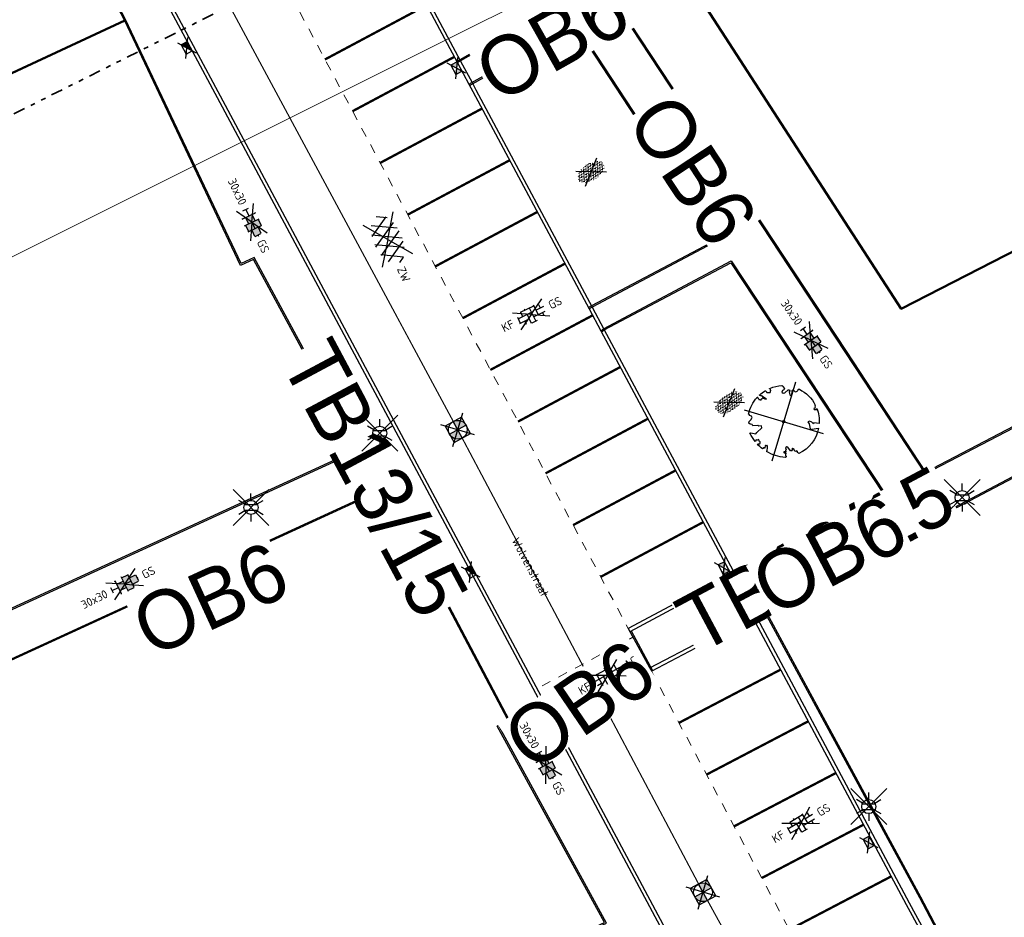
# Model space of a CAD drawing. Header units: metres. Extents: x 155090 to 155764, y 461362 to 461866.
# Tile 20 of 31: x 155293 to 155335, y 461554 to 461593. Entities that reach past the tile are written whole.
import ezdxf
from ezdxf.enums import TextEntityAlignment as Align

# ---------------------------------------------------------------- set-up
doc = ezdxf.new("R2018")
doc.units = ezdxf.units.M
for name, pattern in [('AL-TEKENBLADGRENS', [11.5, 2.5, -1.5, 1, -1.5, 1, -1.5, 2.5]), ('VW-1-1_STREEP', [2, 1, -1]), ('ZZ-HIDDEN-SO', [4, 2, -2])]:
    doc.linetypes.add(name, pattern=pattern)
for name, color, linetype, lineweight in [('B-WE-OG-TOPOGRAFIE-T18', 10, 'Continuous', 18), ('N-WE-KG-GRENS_WERK-GD', 7, 'XX-WERKGRENS', 50), ('N-WE-VH-KANTOPSLUITING-T18', 10, 'Continuous', 18), ('N-WE-VW-MARKERING_LANGS_STREEP_11_010-G', 7, 'VW-1-1_STREEP', 18), ('V-WE-GR-BEPLANTING-S-200', 90, 'Continuous', 25), ('V-WE-GR-BOOM-S', 90, 'Continuous', 25), ('V-WE-OV-LICHTMAST-S-200', 190, 'Continuous', 25), ('V-WE-RI-GWA_TRANSPORTLEIDING-G', 30, 'V-RI-GWA-SO', 35), ('V-WE-VH-KANTOPSLUITING_OPSLUITBAND_60X200-G', 150, 'V-VH-OPSLUITBAND-SO', 25), ('V-WE-VH-KANTOPSLUITING_TROTTOIRBAND_130X150-G', 210, 'V-VH-TROTTOIRBAND-SO', 25), ('V-WE-VH-KANTOPSLUITING_VOORKANTBAND-G', 50, 'Continuous', 25), ('V-WE-VH-MATERIAALGRENS-G', 7, 'ZZ-HIDDEN-SO', 18), ('V-WE-VH-VERHARDING_ASFALT-S-200', 7, 'Continuous', 25), ('V-WE-VH-VERHARDING_BETONSTRAATSTEEN-S-200', 7, 'Continuous', 25), ('V-WE-VH-VERHARDING_TEGEL-S-200', 7, 'Continuous', 25), ('V-WE-VW-MARKERING_LANGS_STREEP_DOORGETROKKEN_010-G', 7, 'V-CONTINUOUS-SO', 13), ('X-XX-AL-BLADSCHEIDING-G', 7, 'AL-TEKENBLADGRENS', 35)]:
    doc.layers.add(name, color=color, linetype=linetype, lineweight=lineweight)
doc.layers.add('V-WE-RI-HWA_KOLK-S-200', color=150, linetype='Continuous', lineweight=25, true_color=0x007fff)
doc.layers.add('V-WE-RI-VWA_RIOOLPUT_INSPECTIEPUT-S-200', color=20, linetype='Continuous', lineweight=25, true_color=0xff3f00)
doc.layers.add('X-XX-AL-HULPLIJN', color=4, linetype='Continuous', lineweight=18, plot=False)
doc.styles.add('NLCS-ISO', font='NLCS-ISO.ttf')
doc.styles.add('NLCS-ISO-M200-T18', font='NLCS-ISO.ttf', dxfattribs={"height": 0.36})
doc.linetypes.add('V-CONTINUOUS-SO', pattern='A,3.5,[24,NLCS.SHX,S=0.5,R=0,X=0,Y=0],3.5', length=7)
doc.linetypes.add('V-RI-GWA-SO', pattern='A,3,[24,NLCS.SHX,S=1,R=0,X=0,Y=0],3,-3', length=9)
doc.linetypes.add('V-VH-OPSLUITBAND-SO', pattern='A,4,-2,2,-2,2,[24,NLCS.SHX,S=1,R=0,X=0,Y=0],2,-2,2,-2', length=20)
doc.linetypes.add('V-VH-TROTTOIRBAND-SO', pattern='A,2.5,[24,NLCS.SHX,S=1,R=0,X=0,Y=0],2.5,-2,2,-2,2,-2', length=15)
doc.linetypes.add('XX-WERKGRENS', pattern='A,0,[137,NLCS.SHX,S=0.5,R=0,X=0,Y=0],-30', length=30)

# ---------------------------------------------------------------- blocks, each defined once
blk = doc.blocks.new('V-SVH-ASFALT-SO')
for p, q in [((1.110223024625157e-16, -2.498001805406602e-16), (-4.895333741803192, 3.524372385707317)), ((-4.192327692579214, -1.937714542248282), (-1.413100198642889, 2.8760486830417)), ((0.4408159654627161, -2.965515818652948), (-2.759384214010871, 2.577393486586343)), ((-2.322655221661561, -2.69934682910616), (0.935399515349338, 2.943769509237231)), ((2.560160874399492, -2.636328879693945), (-0.6669796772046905, 2.953242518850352)), ((-0.1715741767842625, -2.973565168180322), (2.989425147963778, 2.501446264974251)), ((1.110223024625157e-16, -4.024558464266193e-16), (4.895333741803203, 3.524372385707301)), ((4.390260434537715, -1.80615430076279), (1.711139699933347, 2.834218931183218)), ((-5.509898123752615, -0.2198134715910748), (-4.307279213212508, 1.863183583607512)), ((-1.976815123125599, -2.77805593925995), (-4.553502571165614, 1.68489763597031)), ((2.291728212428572, -2.707000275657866), (4.738019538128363, 1.530100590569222)), ((5.495818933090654, 0.2789622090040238), (4.813984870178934, 1.459933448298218)), ((-3.33066907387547e-16, -2.498001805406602e-16), (-4.895333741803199, -3.524372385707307)), ((5.551115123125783e-16, -4.024558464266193e-16), (4.895333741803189, -3.524372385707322))]:
    blk.add_line(p, q)
at = {"style": 'NLCS-ISO'}
blk.add_attdef('KLEUR', text='', height=1.8, dxfattribs=at).set_placement((6.525, 0), align=Align.MIDDLE_LEFT)
at = {"style": 'NLCS-ISO', "flags": 1}
blk.add_attdef('FUNCTIE', text='', height=1.8, dxfattribs=at).set_placement((-1.83697019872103e-16, -3.975), align=Align.TOP_CENTER)
blk = doc.blocks.new('V-SVH-BSS_KEIFORMAAT_BLOK_01_KL-SO')
for p, q in [((0, 0), (-3.464101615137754, 2.000000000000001)), ((0, 0), (-3.464101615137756, -1.999999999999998)), ((-3.220427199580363, 0.2355414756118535), (3.220427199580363, 0.2355414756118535)), ((-2.921609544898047, 0.2355414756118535), (-2.921609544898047, 0.7665653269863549)), ((-1.871609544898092, -1.430685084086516), (-1.871609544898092, 1.430685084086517)), ((-1.871609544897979, 1.285541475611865), (0.2283904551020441, 1.285541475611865)), ((-0.8216095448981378, -1.693156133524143), (-0.8216095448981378, 0.2355414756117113)), ((0, 0), (3.464101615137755, 2)), ((0, 0), (3.464101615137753, -2.000000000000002)), ((0.2283904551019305, -1.74567352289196), (0.2283904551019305, 1.74567352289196)), ((1.278390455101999, 0.2355414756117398), (1.278390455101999, 1.608929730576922)), ((2.328390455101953, -1.220907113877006), (2.328390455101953, 1.220907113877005)), ((-2.876568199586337, -0.8144585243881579), (-1.871609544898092, -0.8144585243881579)), ((0.2283904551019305, -0.8144585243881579), (2.328390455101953, -0.8144585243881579))]:
    blk.add_line(p, q)
at = {"style": 'NLCS-ISO'}
blk.add_attdef('FORMAAT', text='', height=1.8, dxfattribs=at).set_placement((-4.25, 3.214697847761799e-16), align=Align.MIDDLE_RIGHT)
blk.add_attdef('KLEUR', text='', height=1.8, dxfattribs=at).set_placement((4.25, -4.133182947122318e-16), align=Align.MIDDLE_LEFT)
at = {"style": 'NLCS-ISO', "flags": 1}
blk.add_attdef('FUNCTIE', text='', height=1.8, dxfattribs=at).set_placement((-4.890083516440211e-16, -2.75), align=Align.TOP_CENTER)
blk = doc.blocks.new('V-SVH-BSS_KEIFORMAAT_ELLEBOOG_KL-SO')
for p, q in [((0, 0), (-3.464101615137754, 2.000000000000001)), ((0, 0), (-3.464101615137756, -1.999999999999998)), ((-2.921609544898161, 0.7665653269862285), (-2.921609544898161, -0.6644585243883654)), ((-2.921609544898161, 0.3855414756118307), (0.2283904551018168, 0.3855414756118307)), ((-1.871609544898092, 1.430685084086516), (-1.871609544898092, 0.3855414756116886)), ((-1.858739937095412, 1.435541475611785), (1.278390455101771, 1.435541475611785)), ((-0.8216095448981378, 1.693156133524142), (-0.8216095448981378, 1.435541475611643)), ((-0.8216095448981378, 0.385541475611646), (-0.8216095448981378, -1.693156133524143)), ((0, 0), (3.464101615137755, 2)), ((0, 0), (3.464101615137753, -2.000000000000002)), ((0.2283904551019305, 1.435541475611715), (0.2283904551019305, -1.714458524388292)), ((1.278390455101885, 1.608929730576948), (1.278390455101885, -0.664458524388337)), ((1.278390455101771, 0.3855414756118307), (3.170147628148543, 0.3855414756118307)), ((2.32839045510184, 1.220907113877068), (2.32839045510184, 0.3855414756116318)), ((-3.006619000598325, -0.6644585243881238), (-0.8216095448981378, -0.6644585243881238)), ((-1.871609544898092, -0.6644585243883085), (-1.871609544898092, -1.430685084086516)), ((-0.6516744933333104, -1.714458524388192), (0.6516744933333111, -1.714458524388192)), ((0.2283904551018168, -0.6644585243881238), (3.006619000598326, -0.6644585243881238)), ((2.32839045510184, -0.6644585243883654), (2.32839045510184, -1.220907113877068))]:
    blk.add_line(p, q)
at = {"style": 'NLCS-ISO'}
blk.add_attdef('FORMAAT', text='', height=1.8, dxfattribs=at).set_placement((-4.25, 3.2146978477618e-16), align=Align.MIDDLE_RIGHT)
blk.add_attdef('KLEUR', text='', height=1.8, dxfattribs=at).set_placement((4.25, -4.133182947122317e-16), align=Align.MIDDLE_LEFT)
at = {"style": 'NLCS-ISO', "flags": 1}
blk.add_attdef('FUNCTIE', text='', height=1.8, dxfattribs=at).set_placement((-4.890083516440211e-16, -2.75), align=Align.TOP_CENTER)
blk = doc.blocks.new('V-SVH-TEGEL_300X300_DIK_HALFST_KL-SO')
h = blk.add_hatch(color=254)
h.dxf.hatch_style = 1
h.paths.add_polyline_path([(1.110223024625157e-15, 0.7500000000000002), (-1.499999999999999, 0.7500000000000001), (-1.499999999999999, -0.75), (1.221245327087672e-15, -0.7500000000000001)])
h.paths.add_polyline_path([(1.500000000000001, 1.5), (1.221245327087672e-15, 1.5), (1.221245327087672e-15, 0), (1.500000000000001, 0)])
h.paths.add_polyline_path([(1.500000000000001, 0), (1.221245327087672e-15, 0), (1.221245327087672e-15, -0.7500000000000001), (1.221245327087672e-15, -1.5), (1.500000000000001, -1.5)])
h.paths.add_polyline_path([(3.000000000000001, 0.6651924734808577), (2.921574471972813, 0.7500000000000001), (1.500000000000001, 0.75), (1.500000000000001, 0), (1.500000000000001, -0.7500000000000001), (2.921574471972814, -0.7500000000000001), (3.000000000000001, -0.6651924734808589)])
for p, q in [((0, 0), (-3.464101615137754, 2.000000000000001)), ((0, 0), (-3.464101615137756, -1.999999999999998)), ((-2.999999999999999, -0.6730769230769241), (-2.999999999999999, 0.6730769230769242)), ((-2.999999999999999, 0), (-1.499999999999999, 0)), ((-1.674005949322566, 1.5), (-1.499999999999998, 1.5)), ((-1.499999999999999, -1.552460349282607), (-1.499999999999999, 1.552460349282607)), ((-1.499999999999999, 0.7500000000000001), (1.110223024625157e-15, 0.7500000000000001)), ((0, 0), (3.464101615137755, 2)), ((1.110223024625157e-15, -1.75), (1.110223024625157e-15, 1.75)), ((2.220446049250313e-15, 1.5), (1.500000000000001, 1.5)), ((0, 0), (1.500000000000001, 0)), ((0, 0), (3.464101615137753, -2.000000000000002)), ((1.500000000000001, -1.552460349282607), (1.500000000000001, 1.552460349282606)), ((1.500000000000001, 0.7500000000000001), (2.936400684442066, 0.7500000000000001)), ((3, -0.6730769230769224), (3, 0.6730769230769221)), ((3, 0), (3.25, 0)), ((-1.674005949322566, -1.5), (-1.499999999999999, -1.5)), ((-1.5, -0.7500000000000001), (0, -0.7500000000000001)), ((1.110223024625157e-15, -1.5), (1.500000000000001, -1.5)), ((1.499999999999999, -0.7500000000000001), (2.936400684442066, -0.7500000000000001))]:
    blk.add_line(p, q)
at = {"style": 'NLCS-ISO'}
blk.add_attdef('FORMAAT', text='', height=1.8, dxfattribs=at).set_placement((-4.25, 3.214697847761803e-16), align=Align.MIDDLE_RIGHT)
blk.add_attdef('KLEUR', text='', height=1.8, dxfattribs=at).set_placement((4.25, -4.133182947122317e-16), align=Align.MIDDLE_LEFT)
at = {"style": 'NLCS-ISO', "flags": 1}
blk.add_attdef('FUNCTIE', text='', height=1.8, dxfattribs=at).set_placement((-4.890083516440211e-16, -2.75), align=Align.TOP_CENTER)
blk = doc.blocks.new('*U55')
at = {"lineweight": 30, "flags": 106}
blk.add_attdef('OB', text='', height=0.36, dxfattribs=at).set_placement((0, 0.1), align=Align.BOTTOM_CENTER)
blk = doc.blocks.new('*U64')
at = {"layer": 'N-WE-VH-KANTOPSLUITING-T18'}
ref = blk.add_blockref('*U55', (0.6326703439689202, -0.0599999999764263), dxfattribs=at)
lines = blk.add_mtext('OB6', dxfattribs={"layer": '0', "insert": (0.6326703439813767, 0.039999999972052), "char_height": 2.5, "attachment_point": 1, "bg_fill": 3, "box_fill_scale": 1, "bg_fill_color": 256, "bg_fill_transparency": 0})
ref.add_attrib('OB', '', (0.6326703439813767, 0.039999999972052), dxfattribs={"flags": 64}).embed_mtext(lines)
blk = doc.blocks.new('*U65')
at = {"layer": 'V-WE-VH-VERHARDING_TEGEL-S-200', "color": 0, "linetype": 'ByBlock', "lineweight": -2, "transparency": 16777216, "rotation": 303.3721432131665}
blk.add_blockref('*U64', (155320.593004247, 461590.310854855), dxfattribs=at)
blk = doc.blocks.new('*U68')
at = {"lineweight": 30, "flags": 106}
blk.add_attdef('OB', text='', height=0.36, dxfattribs=at).set_placement((0, 0.1), align=Align.BOTTOM_CENTER)
blk = doc.blocks.new('V-SGR-BEPLANTING_SOORT_01_KL-SO')
h = blk.add_hatch()
h.set_pattern_fill('AGR-BEPLANTING_SOORT_01', color=256, scale=0.1, pattern_type=2)
h.set_pattern_definition([(59.99999999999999, (0, 0), (-0.2886752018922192, 0.4999998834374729), [0.144338, -0.4330130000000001]), (120, (0, 0), (-0.5773502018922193, -1.165625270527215e-07), [0.144338, -0.433013]), (270, (0, 0), (0.288675, -0.5000000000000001), [0.125, -0.875])])
edge = h.paths.add_edge_path()
edge.add_ellipse((0, 0), major_axis=(3.25, -8.51819583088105e-16), ratio=0.5384615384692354, start_angle=0, end_angle=359.9999999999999)
for p, q in [((-2.662244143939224, -1.864123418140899), (2.662244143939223, 1.864123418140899)), ((2.662244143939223, -1.864123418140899), (-2.662244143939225, 1.864123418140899))]:
    blk.add_line(p, q)
at = {"style": 'NLCS-ISO'}
blk.add_attdef('TYPE', text='', height=1.8, dxfattribs=at).set_placement((4.25, -1.446759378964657e-15), align=Align.MIDDLE_LEFT)
blk = doc.blocks.new('V-SRI-KOLK_TROTTOIR-SO')
h = blk.add_hatch(color=256)
h.dxf.hatch_style = 1
h.paths.add_polyline_path([(1.125, 1.5), (-1.125, 1.5), (-1.125, 0)])
for p, q in [((-1.875, -0.5), (1.875, 2)), ((1.875, -0.5), (-1.875, 2)), ((-1.125, 0), (1.125, 1.5))]:
    blk.add_line(p, q)
blk.add_lwpolyline([(-1.125, 0), (1.125, 0), (1.125, 1.5), (-1.125, 1.5)], close=True)
blk = doc.blocks.new('V-SRI-KOLK_STRAAT-SO')
h = blk.add_hatch(color=256)
h.dxf.hatch_style = 1
h.paths.add_polyline_path([(-1.125, 0), (-1.110223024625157e-16, 0.75), (-1.125, 1.5)])
h.paths.add_polyline_path([(1.125, 1.110223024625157e-16), (1.125, 1.5), (-1.110223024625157e-16, 0.7500000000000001)])
for p, q in [((-1.875, -0.5), (1.875, 2)), ((1.875, -0.5), (-1.875, 2)), ((-1.125, 0), (1.125, 1.5)), ((1.125, 0), (-1.125, 1.5))]:
    blk.add_line(p, q)
blk.add_lwpolyline([(-1.125, 0), (1.125, 0), (1.125, 1.5), (-1.125, 1.5)], close=True)
blk = doc.blocks.new('V-SGR-BOOM_05')
for p, q in [((-4.151471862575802, 4.151471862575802), (4.151471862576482, -4.151471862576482)), ((4.151471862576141, 4.151471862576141), (-4.151471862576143, -4.151471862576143))]:
    blk.add_line(p, q)
blk.add_lwpolyline([(0.4325246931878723, 4.711883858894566), (0.4412366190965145, 4.722067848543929), (0.4495406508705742, 4.730963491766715), (0.457499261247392, 4.738955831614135), (0.4651749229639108, 4.746429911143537), (0.4726301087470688, 4.753770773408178), (0.4799272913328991, 4.761363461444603), (0.4871289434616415, 4.769593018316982), (0.4942975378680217, 4.778844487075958), (0.5013792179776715, 4.78953650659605), (0.507854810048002, 4.802222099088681), (0.5130888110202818, 4.817487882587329), (0.5164457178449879, 4.835920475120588), (0.5172900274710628, 4.858106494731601), (0.5149862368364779, 4.884632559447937), (0.5088988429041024, 4.916085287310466), (0.4752610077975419, 5.034436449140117, -0.5293802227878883), (0.5290991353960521, 5.098767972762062, -0.08713876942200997), (2.218306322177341, 4.624671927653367, -0.3723405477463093), (2.284485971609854, 4.472597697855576), (2.353810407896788, 4.119139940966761), (2.180208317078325, 3.946086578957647), (1.99206671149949, 3.985480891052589), (1.766984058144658, 3.816663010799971), (1.853127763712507, 3.602310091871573), (2.086202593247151, 3.527331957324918), (2.711896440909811, 3.67116193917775), (2.864476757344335, 3.58686285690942), (2.849520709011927, 3.452573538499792), (2.706793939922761, 3.364669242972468), (2.577044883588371, 2.941253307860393), (2.743005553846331, 2.669806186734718), (3.167776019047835, 3.346672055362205, -0.5046405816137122), (3.406018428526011, 3.139734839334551, 0.3319483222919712), (3.543642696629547, 2.921146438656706, 0.282007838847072), (3.99290985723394, 3.003759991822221), (3.956968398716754, 2.985163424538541, -0.5121558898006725), (4.162740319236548, 2.983535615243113, -0.1607604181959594), (5.094490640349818, -0.05607239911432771), (4.977332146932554, -0.1690536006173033), (4.976312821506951, -0.2938416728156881), (4.8618704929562, -0.3148519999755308), (4.876229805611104, -0.4378637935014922), (4.698090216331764, -0.3805204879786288), (4.644143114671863, -0.5192137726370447), (4.863809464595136, -0.6652633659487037), (4.932503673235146, -0.7196641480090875), (5.053640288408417, -0.5992007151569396, -0.1063709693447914), (4.340554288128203, -2.610345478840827), (3.70529781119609, -2.2009414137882), (3.587571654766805, -2.281876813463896), (3.512459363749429, -1.944794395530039), (3.286149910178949, -1.67334727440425), (3.023546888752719, -1.675915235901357), (3.029665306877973, -1.990035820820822), (2.830389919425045, -2.677651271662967), (2.860626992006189, -2.808775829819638), (3.005150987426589, -2.829446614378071), (3.929857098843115, -3.182947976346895, -0.2362982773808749), (-0.2250862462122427, -5.013472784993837, 0.1596250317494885), (-0.3470448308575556, -4.770134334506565, 0.3508021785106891), (-0.3148115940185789, -4.527846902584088, -0.5046405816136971), (-0.6000098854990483, -4.392775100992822), (-0.530619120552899, -4.170222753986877), (-0.6474450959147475, -3.962362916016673), (-0.8016343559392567, -3.977834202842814), (-0.8248145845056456, -4.14384857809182), (-0.941790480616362, -4.211479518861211), (-1.080272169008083, -4.105602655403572), (-1.199847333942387, -3.474824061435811), (-1.291065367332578, -3.383747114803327), (-1.521968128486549, -3.390946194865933), (-1.586173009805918, -3.664879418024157), (-1.680264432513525, -3.694423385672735), (-1.769024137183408, -3.922911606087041), (-2.003269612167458, -3.79763926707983, 0.7335825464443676), (-1.917708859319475, -3.972704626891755, -0.8616245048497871), (-1.870123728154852, -4.127626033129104, 0.2799778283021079), (-2.04306959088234, -4.392508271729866), (-2.03586990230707, -4.402599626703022, -0.8270561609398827), (-2.207893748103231, -4.582742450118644, -0.1167741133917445), (-4.152188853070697, -2.556267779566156), (-4.114413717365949, -2.549202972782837), (-4.083543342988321, -2.540638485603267), (-4.058769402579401, -2.530881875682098), (-4.039283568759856, -2.520240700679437), (-4.02427751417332, -2.509022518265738), (-4.012942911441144, -2.497534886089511), (-4.004471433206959, -2.486085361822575), (-3.767567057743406, -2.183934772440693), (-3.762478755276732, -2.173394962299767), (-3.758320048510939, -2.163280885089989), (-3.754774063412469, -2.153365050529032), (-3.751523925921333, -2.143419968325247), (-3.748252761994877, -2.133218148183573), (-3.744643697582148, -2.12253209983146), (-3.740379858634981, -2.111134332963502), (-3.735144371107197, -2.09879735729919), (-3.7287288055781, -2.085363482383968), (-3.721358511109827, -2.070954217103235), (-3.713367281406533, -2.055760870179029), (-3.705088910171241, -2.03997475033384), (-3.696857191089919, -2.02378716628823), (-3.689005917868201, -2.007389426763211), (-3.681868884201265, -1.990972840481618), (-3.675779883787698, -1.974728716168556), (-3.671016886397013, -1.958854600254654), (-3.667634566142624, -1.943572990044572), (-3.665631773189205, -1.929112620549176), (-3.665007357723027, -1.915702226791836), (-3.665760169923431, -1.903570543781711), (-3.66788905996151, -1.892946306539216), (-3.671392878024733, -1.884058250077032), (-3.676270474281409, -1.877135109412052), (-3.682496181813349, -1.87228834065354), (-3.689946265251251, -1.869160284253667), (-3.698472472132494, -1.867276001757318), (-3.707926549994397, -1.86616055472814), (-3.718160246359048, -1.865339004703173), (-3.72902530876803, -1.864336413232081), (-3.740373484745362, -1.86267784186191), (-3.752056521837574, -1.859888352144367), (-3.763951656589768, -1.855601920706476), (-3.776038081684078, -1.849888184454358), (-3.788320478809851, -1.842925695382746), (-3.800803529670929, -1.834893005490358), (-3.813491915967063, -1.8259686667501), (-3.826390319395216, -1.816331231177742), (-3.839503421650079, -1.806159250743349), (-3.852835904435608, -1.795631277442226), (-3.866362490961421, -1.784873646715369), (-3.879938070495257, -1.773803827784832), (-3.893387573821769, -1.76228707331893), (-3.906535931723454, -1.750188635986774), (-4.149695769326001, -2.02842049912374), (-4.161716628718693, -2.014754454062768), (-4.172911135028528, -2.000102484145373), (-4.183104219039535, -1.984329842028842), (-4.192608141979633, -1.967625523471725), (-4.203684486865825, -1.951473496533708), (-4.219082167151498, -1.937681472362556), (-4.241550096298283, -1.928057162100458), (-4.273837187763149, -1.924408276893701), (-4.318692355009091, -1.928542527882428), (-4.378864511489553, -1.942267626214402), (-4.457102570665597, -1.96739128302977, -0.04099741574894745), (-4.791147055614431, -1.027236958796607), (-4.617442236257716, -1.057135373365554), (-4.462688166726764, -1.156360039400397), (-4.380222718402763, -1.081691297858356), (-4.281020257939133, -0.9269601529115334), (-4.376017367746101, -0.7817417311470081), (-4.322820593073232, -0.567248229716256), (-4.520005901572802, -0.551067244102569), (-4.652051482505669, -0.4231675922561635), (-4.89199676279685, -0.5800962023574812, -0.05814040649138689), (-4.988069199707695, 0.8291727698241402), (-4.851792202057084, 0.8021379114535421), (-4.298456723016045, 0.3639367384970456), (-4.059571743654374, 0.4468333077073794), (-3.128243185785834, 0.6926248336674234), (-3.048903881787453, 1.000164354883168), (-3.408870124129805, 1.143500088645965), (-3.464013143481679, 1.261371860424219), (-4.121257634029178, 1.583987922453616), (-4.135853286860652, 1.768685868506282), (-4.357977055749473, 1.956958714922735), (-4.448296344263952, 2.139788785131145), (-4.296559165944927, 2.378269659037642), (-3.957550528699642, 2.431343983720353), (-3.649608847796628, 2.632691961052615), (-3.646147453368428, 2.840191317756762), (-3.838176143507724, 3.066466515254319), (-3.787176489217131, 3.162116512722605), (-3.863200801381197, 3.31009734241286, -0.1342797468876), (-1.664191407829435, 4.834836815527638, -0.5417265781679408), (-1.596738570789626, 4.783170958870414), (-1.607648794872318, 4.639467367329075), (-1.605334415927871, 4.564777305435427), (-1.595180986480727, 4.507652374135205), (-1.578905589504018, 4.464963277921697), (-1.558225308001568, 4.433580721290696), (-1.534857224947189, 4.41037540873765), (-1.510518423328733, 4.392218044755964), (-1.486925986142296, 4.375979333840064), (-1.465438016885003, 4.359178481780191), (-1.44597670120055, 4.341928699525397), (-1.428105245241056, 4.324991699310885), (-1.411386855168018, 4.3091291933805), (-1.395384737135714, 4.295102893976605), (-1.379662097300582, 4.283674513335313), (-1.3637821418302, 4.275605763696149), (-1.347308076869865, 4.271658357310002), (-1.329896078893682, 4.272312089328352), (-1.3115742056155, 4.276919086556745), (-1.292463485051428, 4.284549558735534), (-1.272684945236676, 4.294273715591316), (-1.25235961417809, 4.305161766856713), (-1.231608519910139, 4.316283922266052), (-1.210552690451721, 4.326710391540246), (-1.189313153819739, 4.335511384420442), (-1.168017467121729, 4.342023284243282), (-1.146819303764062, 4.346647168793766), (-1.125878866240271, 4.350050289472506), (-1.105356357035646, 4.352899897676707), (-1.085411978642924, 4.355863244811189), (-1.066205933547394, 4.359607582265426), (-1.047898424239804, 4.364800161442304), (-1.030649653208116, 4.372108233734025), (-1.014588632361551, 4.38201337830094), (-0.9997196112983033, 4.394254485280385), (-0.9860156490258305, 4.40838477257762), (-0.9734498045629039, 4.423957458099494), (-0.9628477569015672, 4.324096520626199), (-0.940279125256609, 4.298315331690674), (-0.8338833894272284, 4.117847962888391), (-0.6106941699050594, 3.995871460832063), (-0.9268198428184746, 4.507921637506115), (-0.9210099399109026, 4.523481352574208), (-0.9169947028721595, 4.538581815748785), (-0.9151697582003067, 4.553389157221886), (-0.9159307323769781, 4.56806950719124), (-0.9196732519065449, 4.58278899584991), (-0.9267929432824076, 4.59771375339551), (-0.9376854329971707, 4.613009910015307), (-0.9526429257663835, 4.628990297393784), (-0.9715439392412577, 4.64655455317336), (-0.9941635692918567, 4.666749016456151), (-1.020276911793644, 4.690620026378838), (-1.049659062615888, 4.719213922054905), (-1.082085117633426, 4.753577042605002), (-1.117330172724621, 4.794755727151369), (-1.199269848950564, 4.900951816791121, -0.5431042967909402), (-1.17106461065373, 4.981224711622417, -0.04676559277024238), (-0.234242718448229, 5.117425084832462, -0.3851675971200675), (-0.1815216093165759, 5.074406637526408), (-0.1522898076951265, 4.88240583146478), (-0.1377666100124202, 4.822421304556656), (-0.1214819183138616, 4.780422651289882), (-0.1038292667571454, 4.753143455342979), (-0.08520218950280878, 4.737317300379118), (-0.06599422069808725, 4.729677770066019), (-0.04659889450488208, 4.72695844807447), (-0.02740974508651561, 4.725892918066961), (-0.008747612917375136, 4.723795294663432), (0.009357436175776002, 4.720301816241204), (0.02694803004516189, 4.715629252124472), (0.04406679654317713, 4.709994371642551), (0.06075636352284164, 4.703613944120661), (0.07705935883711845, 4.696704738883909), (0.09301841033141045, 4.68948352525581), (0.1086761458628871, 4.682167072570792), (0.1240417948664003, 4.674922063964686), (0.138990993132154, 4.66771483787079), (0.1533659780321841, 4.660461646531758), (0.1670089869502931, 4.653078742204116), (0.1797622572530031, 4.645482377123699), (0.1914680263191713, 4.637588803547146), (0.2019685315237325, 4.629314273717), (0.211106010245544, 4.620575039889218), (0.2188088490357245, 4.611358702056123), (0.2253500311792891, 4.601938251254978), (0.2310886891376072, 4.59265802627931), (0.236383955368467, 4.583862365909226), (0.2415949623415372, 4.575895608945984), (0.2470808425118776, 4.56910209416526), (0.2532007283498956, 4.563826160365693), (0.2603137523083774, 4.560412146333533), (0.2686849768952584, 4.559130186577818), (0.2782031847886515, 4.55995359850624), (0.2886630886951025, 4.562781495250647), (0.2998594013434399, 4.567512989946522), (0.31158683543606, 4.574047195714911), (0.3236401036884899, 4.582283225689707), (0.3358139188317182, 4.592120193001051), (0.3479029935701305, 4.603457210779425), (0.3597324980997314, 4.616146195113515), (0.3712494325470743, 4.629850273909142), (0.382431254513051, 4.644185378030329), (0.393255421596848, 4.658767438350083), (0.4036993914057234, 4.673212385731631), (0.4137406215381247, 4.687136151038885), (0.4233565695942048, 4.700154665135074)], format="xyb", close=True)
blk.add_circle((0, 0), 0.15)
blk = doc.blocks.new('V-SRI-PUT_VWA-SO')
h = blk.add_hatch(color=256)
h.dxf.hatch_style = 1
h.paths.add_polyline_path([(-2, 0, 0.4142135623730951), (0, -2), (0, 0)])
h.paths.add_polyline_path([(2, 0, 0.4142135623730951), (0, 2), (0, 0)])
for p, q in [((-2.651650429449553, -2.651650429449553), (2.651650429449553, 2.651650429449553)), ((2.651650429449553, -2.651650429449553), (-2.651650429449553, 2.651650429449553)), ((-2, 0), (2, 0)), ((0, -2), (0, 2))]:
    blk.add_line(p, q)
blk.add_lwpolyline([(-2, -2), (2, -2), (2, 2), (-2, 2)], close=True)
blk.add_circle((0, 0), 2)
blk = doc.blocks.new('V-SOV-LICHTMAST-SO')
for p, q in [((3.830794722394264, -3.830794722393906), (-3.830794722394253, 3.830794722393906)), ((-3.830794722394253, -3.830794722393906), (3.830794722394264, 3.830794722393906)), ((9.895807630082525e-10, 1.500000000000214), (1.979077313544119e-09, 3.000000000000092)), ((-1.299038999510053, 0.7500000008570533), (-2.598074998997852, 1.500000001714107)), ((1.299039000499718, 0.7499999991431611), (2.598075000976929, 1.499999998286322)), ((-1.299039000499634, -0.7499999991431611), (-2.598075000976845, -1.499999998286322)), ((-9.895807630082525e-10, -1.500000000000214), (-1.978993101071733e-09, -3.000000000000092)), ((1.299038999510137, -0.7500000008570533), (2.598074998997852, -1.500000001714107))]:
    blk.add_line(p, q)
at = {"flags": 128}
for points in [[(-1.377981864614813, 0.5925925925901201), (1.377981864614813, 0.5925925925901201)], [(-1.377981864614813, -0.5925925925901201), (1.377981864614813, -0.5925925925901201)]]:
    blk.add_lwpolyline(points, dxfattribs=at)
blk.add_circle((0, 0), 1.5)
at = {"style": 'NLCS-ISO'}
blk.add_attdef('TYPE', text='', height=1.8, dxfattribs=at).set_placement((1.979077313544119e-09, 3.000000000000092), align=Align.BOTTOM_CENTER)

msp = doc.modelspace()

# ---------------------------------------------------------------- linework, layer by layer
at = {"layer": 'N-WE-KG-GRENS_WERK-GD', "ltscale": 0.02, "flags": 128}
msp.add_lwpolyline([(155105.012505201, 461659.8719095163), (155118.8127069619, 461635.5159004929), (155126.8892930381, 461638.0460995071), (155124.2921810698, 461649.1906008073), (155170.6088375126, 461666.7669244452), (155218.1297835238, 461583.8301517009), (155167.7980947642, 461559.6856140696), (155178.5069738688, 461538.2540253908), (155186.4240588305, 461542.2100133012), (155185.211449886, 461545.6865840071), (155228.7645595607, 461565.9816822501), (155303.1273819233, 461423.7885661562), (155319.3060156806, 461445.6108919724), (155305.7107603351, 461469.4938556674), (155347.8882862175, 461488.9210100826), (155355.6250438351, 461465.681166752), (155372.3424723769, 461477.0379031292), (155355.3718961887, 461504.5990936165), (155385.6731912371, 461521.1057435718), (155404.4542636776, 461519.0292275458), (155405.4642908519, 461528.1644296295), (155392.3847647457, 461531.299116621), (155360.1116923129, 461595.5049771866), (155330.6669372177, 461580.4012743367), (155309.9033905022, 461612.4563392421), (155357.6207199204, 461640.5907272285), (155359.9118215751, 461638.0356507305), (155362.1900628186, 461639.1740362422), (155351.6859959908, 461656.0311094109), (155304.0327273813, 461629.4133332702), (155269.2240040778, 461682.7275281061), (155257.6600341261, 461700.4392879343), (155310.6603677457, 461717.018266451), (155299.7517721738, 461735.6369311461), (155212.0894734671, 461702.1271010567), (155199.9725198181, 461719.3951903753), (155183.6306945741, 461710.9197357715), (155193.2106534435, 461696.5373037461)], close=True, dxfattribs=at)
at = {"layer": 'N-WE-VW-MARKERING_LANGS_STREEP_11_010-G', "ltscale": 0.2, "const_width": 0.1, "flags": 128}
for points in [[(155306.0811477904, 461591.0275082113), (155310.4545057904, 461593.3601102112)], [(155307.2576750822, 461588.8216561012), (155311.6310330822, 461591.1542581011)], [(155308.434202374, 461586.615803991), (155312.8075603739, 461588.948405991)], [(155309.6107296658, 461584.4099518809), (155313.9840876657, 461586.7425538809)], [(155310.7872569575, 461582.2040997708), (155315.1606149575, 461584.5367017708)], [(155311.9637842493, 461579.9982476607), (155316.3371422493, 461582.3308496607)], [(155313.1403115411, 461577.7923955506), (155317.5136695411, 461580.1249975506)], [(155314.3168388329, 461575.5865434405), (155318.6901968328, 461577.9191454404)], [(155315.4933661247, 461573.3806913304), (155319.8667241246, 461575.7132933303)], [(155316.6698934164, 461571.1748392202), (155321.0432514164, 461573.5074412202)], [(155317.8464207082, 461568.9689871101), (155322.2197787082, 461571.3015891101)], [(155325.517724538, 461565.0122188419), (155321.1860777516, 461562.7436698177)], [(155326.696471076, 461562.8074486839), (155322.3632375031, 461560.5380686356)], [(155327.8752176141, 461560.6026785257), (155323.5403972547, 461558.3324674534)], [(155329.0539641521, 461558.3979083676), (155324.7175570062, 461556.1268662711)], [(155330.2327106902, 461556.1931382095), (155325.8947167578, 461553.921265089)]]:
    msp.add_lwpolyline(points, dxfattribs=at)
at = {"layer": 'V-WE-RI-GWA_TRANSPORTLEIDING-G', "ltscale": 0.2, "transparency": 33554648, "const_width": 0.05, "flags": 128}
msp.add_lwpolyline([(155357.19, 461490.28), (155343.9, 461515.07), (155333.2, 461535.53), (155322.21, 461555.52), (155311.75, 461575.24), (155300.86, 461595.46), (155278.49, 461636.5), (155267.46, 461656.32), (155256.08, 461675.77), (155240.2, 461702.87)], dxfattribs=at)
at = {"layer": 'V-WE-VH-KANTOPSLUITING_OPSLUITBAND_60X200-G', "ltscale": 0.2, "flags": 128}
for points in [[(155305.7863513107, 461612.8886585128), (155308.2768469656, 461609.0396386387), (155316.4469855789, 461596.6052791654), (155328.3103849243, 461578.5944414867), (155331.7063710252, 461573.435832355), (155339.8941126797, 461577.7057958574), (155344.7859849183, 461580.3007036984), (155356.7290135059, 461586.6101763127), (155356.071524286, 461587.8846247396), (155355.5122341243, 461588.8926143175), (155357.8812084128, 461590.1826408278), (155360.7887703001, 461591.7798874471)], [(155252.7604616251, 461549.1866922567), (155273.3863731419, 461558.7161596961), (155291.3387985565, 461567.0073982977), (155307.4370993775, 461574.3894492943), (155303.0361329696, 461582.5027449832), (155302.4775314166, 461582.2442693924), (155297.5300643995, 461592.7100617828), (155290.5494744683, 461605.9186760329)], [(155305.8258082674, 461602.2509109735), (155309.1234331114, 461604.0894232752), (155314.6139540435, 461595.7173511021), (155316.1086444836, 461593.4306289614), (155311.837858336, 461591.0189465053), (155311.7072173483, 461590.9451745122)], [(155297.5546590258, 461592.6572215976), (155242.9502865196, 461567.2301168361)], [(155312.255210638, 461589.919437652), (155312.381517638, 461589.990367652), (155316.7659803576, 461592.4525358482), (155322.7607640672, 461583.328088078), (155317.4565119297, 461580.5222967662), (155317.3231469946, 461580.4511632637)], [(155317.8850539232, 461579.4097487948), (155317.9958873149, 461579.5006607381), (155323.397662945, 461582.3626787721), (155329.9275150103, 461572.4837162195), (155323.4689659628, 461569.0871584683), (155323.4491966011, 461569.1240669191)], [(155263.2221909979, 461529.0617452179), (155269.0304967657, 461531.7137541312), (155290.1141882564, 461541.4279125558), (155318.0056454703, 461554.2315790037), (155313.4340777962, 461562.6002578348), (155313.8672970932, 461562.8956788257), (155308.6628136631, 461572.7325484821), (155291.2848221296, 461564.7557856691), (155274.4707412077, 461556.9996642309), (155253.7044358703, 461547.4035742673)], [(155319.0756633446, 461566.7917897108), (155319.0758901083, 461566.7913725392)], [(155319.1475291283, 461566.6595800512), (155320.0616333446, 461564.9779257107)]]:
    msp.add_lwpolyline(points, dxfattribs=at)
msp.add_lwpolyline([(155324.7612706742, 461567.618291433), (155324.7612706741, 461567.618291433), (155330.3674199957, 461570.5820238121), (155341.5393753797, 461576.4750599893), (155357.7099652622, 461584.9730949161), (155362.9950416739, 461575.1070114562), (155367.5038855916, 461566.7663134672), (155352.8061941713, 461558.9086740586), (155334.653947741, 461549.2044491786), (155331.4531956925, 461555.2768103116)], close=True, dxfattribs=at)
at = {"layer": 'V-WE-VH-KANTOPSLUITING_TROTTOIRBAND_130X150-G', "ltscale": 0.2}
for points in [[(155292.2512549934, 461606.827807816), (155293.1000576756, 461605.2345611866), (155293.5772087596, 461604.1850370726), (155294.4485088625, 461602.51133644), (155294.9400054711, 461601.5988747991), (155295.846002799, 461599.9453758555), (155301.7026017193, 461589.0133571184), (155322.3554467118, 461550.3573760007), (155334.1090552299, 461528.3510206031), (155340.831856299, 461515.7963815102), (155354.505413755, 461490.2505279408), (155360.5536090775, 461478.9639386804), (155360.7270877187, 461477.6669410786), (155361.3394800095, 461472.8244209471), (155361.695329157, 461472.2956679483), (155361.7761816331, 461472.1768145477)], [(155319.9393267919, 461565.0821508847), (155324.4011379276, 461567.4188689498), (155331.0024808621, 461555.0714783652), (155334.3064746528, 461549.0032695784), (155329.8404164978, 461546.5932952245)]]:
    msp.add_lwpolyline(points, dxfattribs=at)
msp.add_lwpolyline([(155299.2009926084, 461606.9994986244, 0.1242123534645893), (155299.1384053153, 461604.9319689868, 0.1043879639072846), (155300.008296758, 461602.5027709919, 0.3917882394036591), (155300.4008852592, 461602.3932357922), (155302.6771002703, 461603.563042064), (155304.6090692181, 461604.5385847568), (155305.3017143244, 461603.2201070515), (155305.7970514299, 461602.3044825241), (155310.436070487, 461593.6623832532), (155311.8692030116, 461590.9632728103), (155312.3583150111, 461590.0420968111), (155312.524225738, 461589.7296277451), (155317.4838768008, 461580.4685505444), (155317.9794923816, 461579.5264711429), (155323.5994816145, 461569.0341017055), (155319.0935396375, 461566.6307838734)], format="xyb", dxfattribs=at)
at = {"layer": 'V-WE-VH-KANTOPSLUITING_VOORKANTBAND-G', "ltscale": 0.2, "flags": 128}
for points in [[(155308.226587, 461609.006867), (155316.39686, 461596.572303), (155328.260278, 461578.561437), (155331.686058, 461573.35757), (155339.92803, 461577.6558149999), (155344.814012, 461580.247652), (155356.809578, 461586.58488), (155356.12443, 461587.912941), (155355.594041, 461588.868843), (155357.91, 461590.13), (155360.8176588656, 461591.7272998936)], [(155292.3836399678, 461606.898335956), (155293.234658, 461605.300931), (155293.712105, 461604.2507560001), (155294.581071, 461602.581539), (155295.071811, 461601.670482), (155295.97789, 461600.016834), (155301.834863, 461589.084117), (155322.487748, 461550.428061), (155334.241328, 461528.421759), (155340.964091, 461515.867191), (155354.637661, 461490.3213140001), (155360.698677, 461479.0108), (155360.875835, 461477.686294), (155361.483823, 461472.878601), (155361.819563, 461472.379728), (155361.900205, 461472.261184)], [(155252.7856264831, 461549.1322245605), (155273.411538, 461558.661692), (155291.363882, 461566.952893), (155307.5204343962, 461574.3616558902), (155303.06203, 461582.58084), (155302.5063426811, 461582.3237128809), (155297.583737, 461592.736914), (155290.602522, 461605.9467109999)], [(155300.498901, 461602.274959), (155302.745189, 461603.429385), (155304.544923, 461604.3381560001), (155305.169348, 461603.149538), (155305.665004, 461602.233324), (155310.303747, 461593.5917390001), (155311.73672, 461590.892929), (155312.225832, 461589.971753), (155312.391868, 461589.6590479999), (155317.351384, 461580.3982229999), (155317.847002, 461579.456139), (155323.396306, 461569.095737), (155319.022948, 461566.763135)], [(155305.7974270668, 461602.3037827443), (155309.142985, 461604.169019), (155314.664152, 461595.750217), (155316.193897, 461593.4098649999), (155311.867361, 461590.966701), (155311.73672, 461590.892929)], [(155297.5293308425, 461592.7116135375), (155242.9249583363, 461567.284508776)], [(155312.225832, 461589.971753), (155312.352139, 461590.042683), (155316.785397, 461592.532253), (155322.847134, 461583.305898), (155317.484658, 461580.469308), (155317.351384, 461580.3982229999)], [(155317.847002, 461579.456139), (155317.962484, 461579.550864), (155323.41769, 461582.441191), (155330.014136, 461572.461479), (155323.444191, 461569.006338), (155323.396306, 461569.095737)], [(155263.2471115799, 461529.007165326), (155269.055511, 461531.659217), (155290.139258, 461541.373401), (155318.089141, 461554.203888), (155313.512795, 461562.581314), (155313.945416, 461562.876327), (155308.689326, 461572.810737), (155291.259741, 461564.810292), (155274.445609, 461557.054147), (155253.6792672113, 461547.4580402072)], [(155320.008918, 461564.949271), (155324.338978, 461567.216989), (155330.870469, 461555.0002520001), (155334.102738, 461549.063775), (155329.769183, 461546.7253020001)], [(155319.022948, 461566.763135), (155320.008918, 461564.949271)]]:
    msp.add_lwpolyline(points, dxfattribs=at)
msp.add_lwpolyline([(155334.678884, 461549.285816), (155331.506109, 461555.3051), (155324.842919, 461567.593587), (155330.395462, 461570.52898), (155341.567328, 461576.421969), (155357.685184, 461584.892291), (155362.942206, 461575.078579), (155367.422439, 461566.790807), (155352.777906, 461558.961587)], close=True, dxfattribs=at)
at = {"layer": 'V-WE-VH-MATERIAALGRENS-G', "ltscale": 0.2, "flags": 128}
for points in [[(155300.113396, 461602.217466), (155305.926886, 461591.333982), (155319.022948, 461566.763135)], [(155319.2241880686, 461566.3929187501), (155315.1275358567, 461564.2041882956)], [(155319.9781613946, 461564.9817050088), (155315.8815091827, 461562.7929745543)], [(155320.008918, 461564.949271), (155326.579019, 461552.639113), (155329.769183, 461546.7253020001)]]:
    msp.add_lwpolyline(points, dxfattribs=at)
at = {"layer": 'V-WE-VH-MATERIAALGRENS-G', "flags": 128}
msp.add_lwpolyline([(155319.022948, 461566.763135), (155323.396306, 461569.095737)], dxfattribs=at)
at = {"layer": 'V-WE-VW-MARKERING_LANGS_STREEP_DOORGETROKKEN_010-G', "flags": 128}
msp.add_lwpolyline([(155324.338978, 461567.216989), (155320.008918, 461564.949271)], dxfattribs=at)
at = {"layer": 'X-XX-AL-BLADSCHEIDING-G', "ltscale": 0.2, "flags": 128}
msp.add_lwpolyline([(155365.7224847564, 461625.1399250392), (155196.7889613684, 461540.7276723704)], dxfattribs=at)
at = {"layer": 'X-XX-AL-HULPLIJN'}
msp.add_lwpolyline([(155163.2468797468, 461517.9136060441), (155377.3425700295, 461624.8923698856), (155304.0121635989, 461771.6478886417), (155089.9164733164, 461664.6691248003)], close=True, dxfattribs=at)

# ---------------------------------------------------------------- block references
at = {"layer": 'N-WE-VH-KANTOPSLUITING-T18'}
ref = msp.add_blockref('*U55', (155312.2837791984, 461591.2018493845), dxfattribs=dict(at, rotation=29.45310712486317))
lines = msp.add_mtext('OB6', dxfattribs={"layer": '0', "insert": (155312.2346080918, 461591.2889252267), "char_height": 2.5, "attachment_point": 1, "rotation": 29.45310712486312, "bg_fill": 3, "box_fill_scale": 1, "bg_fill_color": 256, "bg_fill_transparency": 0})
ref.add_attrib('OB', '', (155312.2346080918, 461591.2889252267), dxfattribs={"flags": 42}).embed_mtext(lines)
ref = msp.add_blockref('*U68', (155306.2667754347, 461579.2822109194), dxfattribs=dict(at, rotation=298.1143843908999))
lines = msp.add_mtext('TB13/15', dxfattribs={"layer": '0', "insert": (155306.3549762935, 461579.3293342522), "char_height": 2.5, "attachment_point": 1, "rotation": 298.1143843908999, "bg_fill": 3, "box_fill_scale": 1, "bg_fill_color": 256, "bg_fill_transparency": 0})
ref.add_attrib('OB', '', (155306.3549762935, 461579.3293342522)).embed_mtext(lines)
ref = msp.add_blockref('*U68', (155320.8961324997, 461567.7622285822), dxfattribs=dict(at, rotation=28.07395976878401))
lines = msp.add_mtext('TB13/15', dxfattribs={"layer": '0', "insert": (155320.8490714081, 461567.8504626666), "char_height": 2.5, "attachment_point": 1, "rotation": 28.07395976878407, "bg_fill": 3, "box_fill_scale": 1, "bg_fill_color": 256, "bg_fill_transparency": 0})
ref.add_attrib('OB', '', (155320.8490714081, 461567.8504626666), dxfattribs={"flags": 28}).embed_mtext(lines)
ref = msp.add_blockref('*U55', (155324.0891545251, 461569.3455249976), dxfattribs=dict(at, rotation=27.73992940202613))
lines = msp.add_mtext('OB6', dxfattribs={"layer": '0', "insert": (155324.0426086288, 461569.4340319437), "char_height": 2.5, "attachment_point": 1, "rotation": 27.739929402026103, "bg_fill": 3, "box_fill_scale": 1, "bg_fill_color": 256, "bg_fill_transparency": 0})
ref.add_attrib('OB', '', (155324.0426086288, 461569.4340319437), dxfattribs={"flags": 56}).embed_mtext(lines)
ref = msp.add_blockref('*U55', (155297.6671869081, 461567.6853883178), dxfattribs=dict(at, rotation=24.6558437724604))
lines = msp.add_mtext('OB6', dxfattribs={"layer": '0', "insert": (155297.6254702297, 461567.7762713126), "char_height": 2.5, "attachment_point": 1, "rotation": 24.65584348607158, "bg_fill": 3, "box_fill_scale": 1, "bg_fill_color": 256, "bg_fill_transparency": 0})
ref.add_attrib('OB', '', (155297.6254702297, 461567.7762713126), dxfattribs={"flags": 16}).embed_mtext(lines)
ref = msp.add_blockref('*U55', (155313.5144558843, 461562.5824465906), dxfattribs=dict(at, rotation=34.29086713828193))
lines = msp.add_mtext('OB6', dxfattribs={"layer": '0', "insert": (155313.4581164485, 461562.6650654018), "char_height": 2.5, "attachment_point": 1, "rotation": 34.29086685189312, "bg_fill": 3, "box_fill_scale": 1, "bg_fill_color": 256, "bg_fill_transparency": 0})
ref.add_attrib('OB', '', (155313.4581164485, 461562.6650654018), dxfattribs={"flags": 38}).embed_mtext(lines)
at = {"layer": 'V-WE-GR-BEPLANTING-S-200', "xscale": 0.2, "yscale": 0.2, "zscale": 0.2, "rotation": 33.58626659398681}
for p in [(155317.4384204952, 461586.2333713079), (155323.3283597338, 461576.4011298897)]:
    msp.add_blockref('V-SGR-BEPLANTING_SOORT_01_KL-SO', p, dxfattribs=at)
at = {"layer": 'V-WE-GR-BOOM-S', "xscale": 0.3, "yscale": 0.3, "zscale": 0.3, "rotation": 28.36331444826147}
msp.add_blockref('V-SGR-BOOM_05', (155325.6486023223, 461575.5837931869), dxfattribs=at)
at = {"layer": 'V-WE-OV-LICHTMAST-S-200', "xscale": 0.2, "yscale": 0.2, "zscale": 0.2}
for p in [(155308.4249375, 461575.093025), (155333.2626875, 461572.3491125), (155302.929875, 461571.929375), (155329.27895, 461559.170825)]:
    msp.add_blockref('V-SOV-LICHTMAST-SO', p, dxfattribs=at)
at = {"layer": 'V-WE-RI-HWA_KOLK-S-200', "xscale": 0.2, "yscale": 0.2, "zscale": 0.2}
for name, p, rotation in [('V-SRI-KOLK_TROTTOIR-SO', (155300.05723187, 461591.4493484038), 298.1792429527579), ('V-SRI-KOLK_STRAAT-SO', (155311.8238865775, 461590.7287625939), 118.0301603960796), ('V-SRI-KOLK_TROTTOIR-SO', (155312.1660777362, 461569.1105294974), 298.1143843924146), ('V-SRI-KOLK_STRAAT-SO', (155323.2260284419, 461569.4133374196), 117.5866464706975), ('V-SRI-KOLK_STRAAT-SO', (155329.1446638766, 461557.5702675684), 298.1305043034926)]:
    msp.add_blockref(name, p, dxfattribs=dict(at, rotation=rotation))
at = {"layer": 'V-WE-RI-VWA_RIOOLPUT_INSPECTIEPUT-S-200', "xscale": 0.2, "yscale": 0.2, "zscale": 0.1, "rotation": 28.78189726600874}
for p in [(155311.7500000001, 461575.2400000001), (155322.2100000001, 461555.5200000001)]:
    msp.add_blockref('V-SRI-PUT_VWA-SO', p, dxfattribs=at)
at = {"layer": 'V-WE-VH-VERHARDING_ASFALT-S-200', "xscale": 0.2, "yscale": 0.2, "zscale": 0.2, "rotation": 294.6441250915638}
msp.add_blockref('V-SVH-ASFALT-SO', (155308.7640622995, 461583.3546193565), dxfattribs=at).add_auto_attribs({'KLEUR': 'ZW'})
at = {"layer": 'V-WE-VH-VERHARDING_BETONSTRAATSTEEN-S-200', "xscale": 0.2, "yscale": 0.2, "zscale": 0.2}
for name, p, rotation, values in [('V-SVH-BSS_KEIFORMAAT_ELLEBOOG_KL-SO', (155314.884647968, 461580.1590832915), 26.0567986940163, {'FORMAAT': 'KF', 'KLEUR': 'GS'}), ('V-SVH-BSS_KEIFORMAAT_BLOK_01_KL-SO', (155318.1319525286, 461564.7599371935), 29.60279115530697, {'FORMAAT': 'KF', 'KLEUR': 'AC'}), ('V-SVH-BSS_KEIFORMAAT_ELLEBOOG_KL-SO', (155326.3763726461, 461558.4573482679), 30.70896624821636, {'FORMAAT': 'KF', 'KLEUR': 'GS'})]:
    msp.add_blockref(name, p, dxfattribs=dict(at, rotation=rotation)).add_auto_attribs(values)
at = {"layer": 'V-WE-VH-VERHARDING_TEGEL-S-200'}
msp.add_blockref('*U65', (0, 0), dxfattribs=at)
at = {"layer": 'V-WE-VH-VERHARDING_TEGEL-S-200', "xscale": 0.2, "yscale": 0.2, "zscale": 0.2}
for p, rotation in [((155302.9664188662, 461584.0877830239), 295.3986260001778), ((155326.8165346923, 461579.0607791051), 304.8090274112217), ((155297.5434651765, 461568.6546118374), 26.55387862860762), ((155315.5038225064, 461560.9446468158), 298.7515720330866)]:
    msp.add_blockref('V-SVH-TEGEL_300X300_DIK_HALFST_KL-SO', p, dxfattribs=dict(at, rotation=rotation)).add_auto_attribs({'FORMAAT': '30x30', 'KLEUR': 'GS'})

# ---------------------------------------------------------------- texts
at = {"layer": 'B-WE-OG-TOPOGRAFIE-T18', "style": 'NLCS-ISO-M200-T18'}
msp.add_text('Wolvenstraat', height=0.36, rotation=298.1, dxfattribs=at).set_placement((155314.844, 461569.383), align=Align.MIDDLE)

doc.saveas('drawing.dxf')
